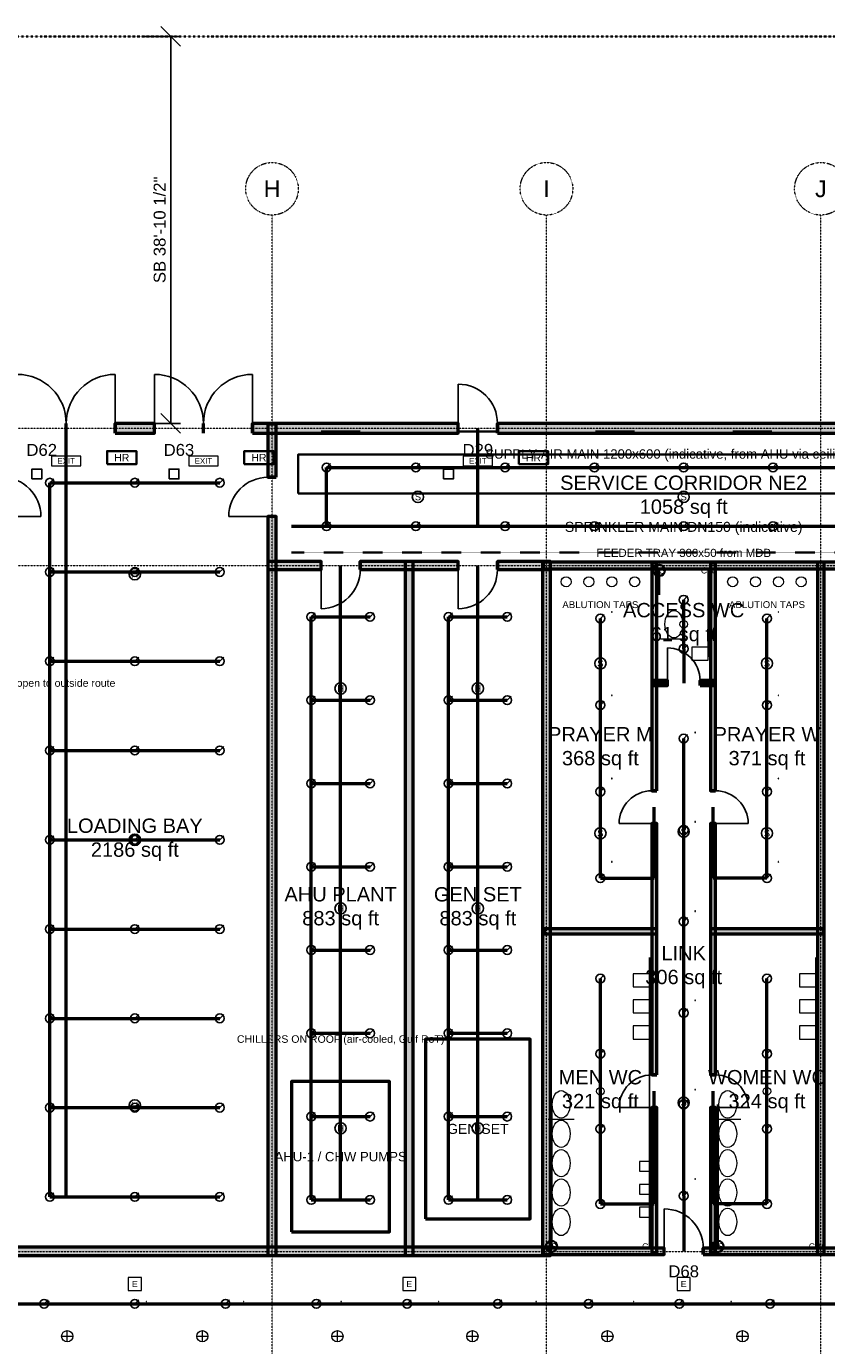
# Model space of a CAD drawing. Header units: inches. Extents: x -108 to 4832, y -12 to 3555.
# Tile 11 of 13: x 2232 to 3196, y 1965 to 3555. Entities that reach past the tile are written whole.
import ezdxf
from ezdxf.enums import TextEntityAlignment as Align

# ---------------------------------------------------------------- set-up
doc = ezdxf.new("R2010")
doc.units = ezdxf.units.IN
doc.header["$LTSCALE"] = 0.03937
doc.header["$MEASUREMENT"] = 0
for name, pattern in [('CENTER', [5.08, 3.175, -0.635, 0.635, -0.635]), ('DASHED', [1.524, 1.27, -0.254]), ('PHANTOM', [6.35, 3.175, -0.635, 0.635, -0.635, 0.635, -0.635])]:
    doc.linetypes.add(name, pattern=pattern)
for name, color, linetype, lineweight in [('A-ANNO-DIMS', 1, 'Continuous', 18), ('A-ANNO-SYMB', 2, 'Continuous', 18), ('A-AREA-IDEN', 2, 'Continuous', 18), ('A-DOOR', 3, 'Continuous', 25), ('A-WALL', 7, 'Continuous', 50), ('A-WALL-PATT', 8, 'Continuous', 9), ('C-PROP-LINE', 1, 'PHANTOM', 35), ('E-ANNO-TEXT', 52, 'Continuous', 18), ('E-DB', 6, 'Continuous', 50), ('E-FALM', 230, 'Continuous', 25), ('E-LITE', 2, 'Continuous', 18), ('E-LITE-EMER', 40, 'Continuous', 18), ('E-TRAY', 210, 'DASHED', 35), ('FP-ANNO-TEXT', 14, 'Continuous', 18), ('FP-HOSE', 20, 'Continuous', 35), ('FP-SPRK-HEAD', 1, 'Continuous', 25), ('FP-SPRK-PIPE', 12, 'Continuous', 50), ('M-ANNO-TEXT', 150, 'Continuous', 18), ('M-HVAC-EQPT', 30, 'Continuous', 50), ('M-HVAC-RCG', 3, 'Continuous', 18), ('M-HVAC-SAD', 5, 'Continuous', 35), ('M-HVAC-SCD', 4, 'Continuous', 18), ('P-ANNO-TEXT', 94, 'Continuous', 18), ('P-DCW', 160, 'Continuous', 25), ('P-FIXT', 90, 'Continuous', 18), ('P-SANR', 34, 'Continuous', 35), ('S-GRID', 1, 'CENTER', 13)]:
    doc.layers.add(name, color=color, linetype=linetype, lineweight=lineweight)
doc.styles.add('PK-ARIAL', font='arial.ttf')
doc.dimstyles.new('PK-96', dxfattribs={"dimscale": 192, "dimtxt": 0.075, "dimasz": 0.0625, "dimexe": 0.0625, "dimexo": 0.0625, "dimgap": 0.03125, "dimtad": 1, "dimdec": 4, "dimzin": 3, "dimdsep": 46, "dimlunit": 4, "dimtxsty": 'PK-ARIAL', "dimtsz": 0.0625, "dimcen": 2.5, "dimclrd": 256, "dimclre": 256, "dimclrt": 256, "dimazin": 3, "dimtfac": 1, "dimtmove": 0, "dimatfit": 3})

msp = doc.modelspace()

# ---------------------------------------------------------------- hatches: boundary and pattern name
at = {"layer": 'A-WALL-PATT'}
for points in [[(2338.58268, 3064.96063), (2385.82677, 3064.96063), (2385.82677, 3076.77165), (2338.58268, 3076.77165)], [(2503.93701, 3064.96063), (2751.9685, 3064.96063), (2751.9685, 3076.77165), (2503.93701, 3076.77165)], [(2532.48031, 3011.81102), (2532.48031, 3075.7874), (2522.6378, 3075.7874), (2522.6378, 3011.81102)], [(2799.2126, 3064.96063), (3248.0315, 3064.96063), (3248.0315, 3076.77165), (2799.2126, 3076.77165)], [(2532.48031, 2073.8189), (2532.48031, 2964.56693), (2522.6378, 2964.56693), (2522.6378, 2073.8189)], [(2522.6378, 2900.59055), (2586.61417, 2900.59055), (2586.61417, 2910.43307), (2522.6378, 2910.43307)], [(2633.85827, 2900.59055), (2751.9685, 2900.59055), (2751.9685, 2910.43307), (2633.85827, 2910.43307)], [(2697.83465, 2073.8189), (2697.83465, 2910.43307), (2687.99213, 2910.43307), (2687.99213, 2073.8189)], [(2799.2126, 2900.59055), (2863.18898, 2900.59055), (2863.18898, 2910.43307), (2799.2126, 2910.43307)], [(2863.18898, 2073.8189), (2863.18898, 2910.43307), (2853.34646, 2910.43307), (2853.34646, 2073.8189)], [(2854.33071, 2901.5748), (3334.64567, 2901.5748), (3334.64567, 2909.44882), (2854.33071, 2909.44882)], [(2991.14173, 2633.85827), (2991.14173, 2908.46457), (2985.23622, 2908.46457), (2985.23622, 2633.85827)], [(3062.00787, 2633.85827), (3062.00787, 2908.46457), (3056.10236, 2908.46457), (3056.10236, 2633.85827)], [(3192.91339, 2074.80315), (3192.91339, 2909.44882), (3185.03937, 2909.44882), (3185.03937, 2074.80315)], [(2985.23622, 2760.82677), (3003.93701, 2760.82677), (3003.93701, 2766.73228), (2985.23622, 2766.73228)], [(3043.30709, 2760.82677), (3062.00787, 2760.82677), (3062.00787, 2766.73228), (3043.30709, 2766.73228)], [(2991.14173, 2291.33858), (2991.14173, 2594.48819), (2985.23622, 2594.48819), (2985.23622, 2291.33858)], [(3062.00787, 2291.33858), (3062.00787, 2594.48819), (3056.10236, 2594.48819), (3056.10236, 2291.33858)], [(2855.31496, 2461.61417), (2991.14173, 2461.61417), (2991.14173, 2467.51969), (2855.31496, 2467.51969)], [(3056.10236, 2461.61417), (3191.92913, 2461.61417), (3191.92913, 2467.51969), (3056.10236, 2467.51969)], [(2991.14173, 2075.7874), (2991.14173, 2251.9685), (2985.23622, 2251.9685), (2985.23622, 2075.7874)], [(3062.00787, 2075.7874), (3062.00787, 2251.9685), (3056.10236, 2251.9685), (3056.10236, 2075.7874)], [(1861.22047, 2073.8189), (2863.18898, 2073.8189), (2863.18898, 2083.66142), (1861.22047, 2083.66142)], [(2854.33071, 2074.80315), (3000, 2074.80315), (3000, 2082.67717), (2854.33071, 2082.67717)], [(3047.24409, 2074.80315), (3212.59843, 2074.80315), (3212.59843, 2082.67717), (3047.24409, 2082.67717)]]:
    msp.add_hatch(color=256, dxfattribs=at).paths.add_polyline_path(points)

# ---------------------------------------------------------------- linework, layer by layer
at = {"layer": 'A-DOOR'}
for p, q in [((2338.58268, 3076.77165), (2338.58268, 3135.82677)), ((2385.82677, 3076.77165), (2385.82677, 3135.82677)), ((2503.93701, 3076.77165), (2503.93701, 3135.82677)), ((2751.9685, 3076.77165), (2751.9685, 3124.01575)), ((2201.77165, 2964.56693), (2249.01575, 2964.56693)), ((2522.6378, 2964.56693), (2475.3937, 2964.56693)), ((2586.61417, 2900.59055), (2586.61417, 2853.34646)), ((2751.9685, 2900.59055), (2751.9685, 2853.34646)), ((3003.93701, 2766.73228), (3003.93701, 2806.10236)), ((2985.23622, 2594.48819), (2945.86614, 2594.48819)), ((3062.00787, 2594.48819), (3101.37795, 2594.48819)), ((2985.23622, 2251.9685), (2945.86614, 2251.9685)), ((3062.00787, 2251.9685), (3101.37795, 2251.9685)), ((3000, 2082.67717), (3000, 2129.92126))]:
    msp.add_line(p, q, dxfattribs=at)
for centre, radius, start, end in [((2220.47244, 3076.77165), 59.05512, 0, 90), ((2338.58268, 3076.77165), 59.05512, 90, 180), ((2385.82677, 3076.77165), 59.05512, 0, 90), ((2503.93701, 3076.77165), 59.05512, 90, 180), ((2751.9685, 3076.77165), 47.24409, 0, 90), ((2201.77165, 2964.56693), 47.24409, 0, 90), ((2522.6378, 2964.56693), 47.24409, 90, 180), ((2586.61417, 2900.59055), 47.24409, -90, 0), ((2751.9685, 2900.59055), 47.24409, -90, 0), ((3003.93701, 2766.73228), 39.37008, 0, 90), ((2985.23622, 2594.48819), 39.37008, 90, 180), ((3062.00787, 2594.48819), 39.37008, 0, 90), ((2985.23622, 2251.9685), 39.37008, 90, 180), ((3062.00787, 2251.9685), 39.37008, 0, 90), ((3000, 2082.67717), 47.24409, 0, 90)]:
    msp.add_arc(centre, radius, start, end, dxfattribs=at)
at = {"layer": 'A-WALL'}
for p, q in [((2279.52756, 3064.96063), (2279.52756, 3076.77165)), ((2279.52756, 3064.96063), (2279.52756, 3076.77165)), ((2338.58268, 3064.96063), (2338.58268, 3076.77165)), ((2385.82677, 3064.96063), (2385.82677, 3076.77165)), ((2444.88189, 3064.96063), (2444.88189, 3076.77165)), ((2444.88189, 3064.96063), (2444.88189, 3076.77165)), ((2503.93701, 3064.96063), (2503.93701, 3076.77165)), ((2751.9685, 3064.96063), (2751.9685, 3076.77165)), ((2799.2126, 3064.96063), (2799.2126, 3076.77165)), ((2532.48031, 3011.81102), (2522.6378, 3011.81102)), ((2532.48031, 2964.56693), (2522.6378, 2964.56693)), ((2586.61417, 2900.59055), (2586.61417, 2910.43307)), ((2633.85827, 2900.59055), (2633.85827, 2910.43307)), ((2751.9685, 2900.59055), (2751.9685, 2910.43307)), ((2799.2126, 2900.59055), (2799.2126, 2910.43307)), ((3003.93701, 2760.82677), (3003.93701, 2766.73228)), ((3043.30709, 2760.82677), (3043.30709, 2766.73228)), ((2991.14173, 2633.85827), (2985.23622, 2633.85827)), ((3062.00787, 2633.85827), (3056.10236, 2633.85827)), ((2991.14173, 2594.48819), (2985.23622, 2594.48819)), ((3062.00787, 2594.48819), (3056.10236, 2594.48819)), ((2991.14173, 2291.33858), (2985.23622, 2291.33858)), ((3062.00787, 2291.33858), (3056.10236, 2291.33858)), ((2991.14173, 2251.9685), (2985.23622, 2251.9685)), ((3062.00787, 2251.9685), (3056.10236, 2251.9685)), ((3000, 2074.80315), (3000, 2082.67717)), ((3047.24409, 2074.80315), (3047.24409, 2082.67717))]:
    msp.add_line(p, q, dxfattribs=at)
for points in [[(2338.58268, 3064.96063), (2385.82677, 3064.96063), (2385.82677, 3076.77165), (2338.58268, 3076.77165)], [(2503.93701, 3064.96063), (2751.9685, 3064.96063), (2751.9685, 3076.77165), (2503.93701, 3076.77165)], [(2532.48031, 3011.81102), (2532.48031, 3075.7874), (2522.6378, 3075.7874), (2522.6378, 3011.81102)], [(2799.2126, 3064.96063), (3248.0315, 3064.96063), (3248.0315, 3076.77165), (2799.2126, 3076.77165)], [(2532.48031, 2073.8189), (2532.48031, 2964.56693), (2522.6378, 2964.56693), (2522.6378, 2073.8189)], [(2522.6378, 2900.59055), (2586.61417, 2900.59055), (2586.61417, 2910.43307), (2522.6378, 2910.43307)], [(2633.85827, 2900.59055), (2751.9685, 2900.59055), (2751.9685, 2910.43307), (2633.85827, 2910.43307)], [(2697.83465, 2073.8189), (2697.83465, 2910.43307), (2687.99213, 2910.43307), (2687.99213, 2073.8189)], [(2799.2126, 2900.59055), (2863.18898, 2900.59055), (2863.18898, 2910.43307), (2799.2126, 2910.43307)], [(2863.18898, 2073.8189), (2863.18898, 2910.43307), (2853.34646, 2910.43307), (2853.34646, 2073.8189)], [(2854.33071, 2901.5748), (3334.64567, 2901.5748), (3334.64567, 2909.44882), (2854.33071, 2909.44882)], [(2991.14173, 2633.85827), (2991.14173, 2908.46457), (2985.23622, 2908.46457), (2985.23622, 2633.85827)], [(3062.00787, 2633.85827), (3062.00787, 2908.46457), (3056.10236, 2908.46457), (3056.10236, 2633.85827)], [(3192.91339, 2074.80315), (3192.91339, 2909.44882), (3185.03937, 2909.44882), (3185.03937, 2074.80315)], [(2985.23622, 2760.82677), (3003.93701, 2760.82677), (3003.93701, 2766.73228), (2985.23622, 2766.73228)], [(3043.30709, 2760.82677), (3062.00787, 2760.82677), (3062.00787, 2766.73228), (3043.30709, 2766.73228)], [(2991.14173, 2291.33858), (2991.14173, 2594.48819), (2985.23622, 2594.48819), (2985.23622, 2291.33858)], [(3062.00787, 2291.33858), (3062.00787, 2594.48819), (3056.10236, 2594.48819), (3056.10236, 2291.33858)], [(2855.31496, 2461.61417), (2991.14173, 2461.61417), (2991.14173, 2467.51969), (2855.31496, 2467.51969)], [(3056.10236, 2461.61417), (3191.92913, 2461.61417), (3191.92913, 2467.51969), (3056.10236, 2467.51969)], [(2991.14173, 2075.7874), (2991.14173, 2251.9685), (2985.23622, 2251.9685), (2985.23622, 2075.7874)], [(3062.00787, 2075.7874), (3062.00787, 2251.9685), (3056.10236, 2251.9685), (3056.10236, 2075.7874)], [(1861.22047, 2073.8189), (2863.18898, 2073.8189), (2863.18898, 2083.66142), (1861.22047, 2083.66142)], [(2854.33071, 2074.80315), (3000, 2074.80315), (3000, 2082.67717), (2854.33071, 2082.67717)], [(3047.24409, 2074.80315), (3212.59843, 2074.80315), (3212.59843, 2082.67717), (3047.24409, 2082.67717)]]:
    msp.add_lwpolyline(points, close=True, dxfattribs=at)
at = {"layer": 'C-PROP-LINE'}
msp.add_lwpolyline([(0, 0), (4724.40945, 0), (4724.40945, 3543.30709), (0, 3543.30709)], close=True, dxfattribs=at)
at = {"layer": 'E-DB'}
msp.add_lwpolyline([(2712.59843, 2118.11024), (2838.58268, 2118.11024), (2838.58268, 2334.64567), (2712.59843, 2334.64567)], close=True, dxfattribs=at)
at = {"layer": 'E-FALM'}
for points in [[(2238.18898, 3009.84252), (2250, 3009.84252), (2250, 3021.65354), (2238.18898, 3021.65354)], [(2403.54331, 3009.84252), (2415.35433, 3009.84252), (2415.35433, 3021.65354), (2403.54331, 3021.65354)], [(2734.25197, 3009.84252), (2746.06299, 3009.84252), (2746.06299, 3021.65354), (2734.25197, 3021.65354)]]:
    msp.add_lwpolyline(points, close=True, dxfattribs=at)
for centre in [(2703.41207, 2988.18898), (3023.62205, 2988.18898), (2362.20472, 2895.01312), (2923.22835, 2787.40157), (3124.01575, 2787.40157), (2610.23622, 2757.21785), (2775.59055, 2757.21785), (2362.20472, 2574.80315), (2923.22835, 2582.67717), (3023.62205, 2584.64567), (3124.01575, 2582.67717), (2610.23622, 2492.12598), (2775.59055, 2492.12598), (2362.20472, 2254.59318), (3023.62205, 2257.87402), (2610.23622, 2227.03412), (2775.59055, 2227.03412)]:
    msp.add_circle(centre, 6.80315, dxfattribs=at)
at = {"layer": 'E-LITE'}
for p, q in [((2274.03675, 1976.37795), (2287.64304, 1976.37795)), ((2280.8399, 1969.5748), (2280.8399, 1983.1811)), ((2436.7664, 1976.37795), (2450.3727, 1976.37795)), ((2443.56955, 1969.5748), (2443.56955, 1983.1811)), ((2599.49606, 1976.37795), (2613.10236, 1976.37795)), ((2606.29921, 1969.5748), (2606.29921, 1983.1811)), ((2762.22572, 1976.37795), (2775.83202, 1976.37795)), ((2769.02887, 1969.5748), (2769.02887, 1983.1811)), ((2924.95538, 1976.37795), (2938.56168, 1976.37795)), ((2931.75853, 1969.5748), (2931.75853, 1983.1811)), ((3087.68504, 1976.37795), (3101.29134, 1976.37795)), ((3094.48819, 1969.5748), (3094.48819, 1983.1811))]:
    msp.add_line(p, q, dxfattribs=at)
at = {"layer": 'E-LITE', "const_width": 3.02362}
for points in [[(2586.61417, 3066.92913), (2633.85827, 3066.92913)], [(2751.9685, 3066.92913), (2799.2126, 3066.92913)], [(2917.32283, 3066.92913), (2964.56693, 3066.92913)], [(3082.67717, 3066.92913), (3129.92126, 3066.92913)]]:
    msp.add_lwpolyline(points, dxfattribs=at)
at = {"layer": 'E-LITE'}
for centre in [(2280.8399, 1976.37795), (2443.56955, 1976.37795), (2606.29921, 1976.37795), (2769.02887, 1976.37795), (2931.75853, 1976.37795), (3094.48819, 1976.37795)]:
    msp.add_circle(centre, 6.80315, dxfattribs=at)
at = {"layer": 'E-LITE-EMER'}
for points in [[(2261.81102, 3025.59055), (2297.24409, 3025.59055), (2297.24409, 3037.40157), (2261.81102, 3037.40157)], [(2427.16535, 3025.59055), (2462.59843, 3025.59055), (2462.59843, 3037.40157), (2427.16535, 3037.40157)], [(2757.87402, 3025.59055), (2793.30709, 3025.59055), (2793.30709, 3037.40157), (2757.87402, 3037.40157)], [(2354.33071, 2031.49606), (2370.07874, 2031.49606), (2370.07874, 2047.24409), (2354.33071, 2047.24409)], [(2685.03937, 2031.49606), (2700.7874, 2031.49606), (2700.7874, 2047.24409), (2685.03937, 2047.24409)], [(3015.74803, 2031.49606), (3031.49606, 2031.49606), (3031.49606, 2047.24409), (3015.74803, 2047.24409)]]:
    msp.add_lwpolyline(points, close=True, dxfattribs=at)
at = {"layer": 'E-TRAY'}
msp.add_line((2551.1811, 2921.25984), (3496.06299, 2921.25984), dxfattribs=at)
at = {"layer": 'FP-HOSE'}
for points in [[(2328.74016, 3027.55906), (2364.17323, 3027.55906), (2364.17323, 3043.30709), (2328.74016, 3043.30709)], [(2494.09449, 3027.55906), (2529.52756, 3027.55906), (2529.52756, 3043.30709), (2494.09449, 3043.30709)], [(2824.80315, 3027.55906), (2860.23622, 3027.55906), (2860.23622, 3043.30709), (2824.80315, 3043.30709)]]:
    msp.add_lwpolyline(points, close=True, dxfattribs=at)
at = {"layer": 'FP-SPRK-HEAD'}
for p, q in [((2593.17585, 3023.62205), (2597.93806, 3028.38425)), ((2700.7874, 3023.62205), (2705.54961, 3028.38425)), ((2808.39895, 3023.62205), (2813.16115, 3028.38425)), ((2916.0105, 3023.62205), (2920.7727, 3028.38425)), ((3023.62205, 3023.62205), (3028.38425, 3028.38425)), ((3131.2336, 3023.62205), (3135.9958, 3028.38425)), ((2259.84252, 3005.24934), (2264.60472, 3010.01155)), ((2362.20472, 3005.24934), (2366.96693, 3010.01155)), ((2464.56693, 3005.24934), (2469.32913, 3010.01155)), ((2593.17585, 2952.75591), (2597.93806, 2957.51811)), ((2700.7874, 2952.75591), (2705.54961, 2957.51811)), ((2808.39895, 2952.75591), (2813.16115, 2957.51811)), ((2916.0105, 2952.75591), (2920.7727, 2957.51811)), ((3023.62205, 2952.75591), (3028.38425, 2957.51811)), ((3131.2336, 2952.75591), (3135.9958, 2957.51811)), ((2259.84252, 2897.6378), (2264.60472, 2902.4)), ((2362.20472, 2897.6378), (2366.96693, 2902.4)), ((2464.56693, 2897.6378), (2469.32913, 2902.4)), ((3023.62205, 2864.17323), (3028.38425, 2868.93543)), ((2574.80315, 2843.50394), (2579.56535, 2848.26614)), ((2645.66929, 2843.50394), (2650.4315, 2848.26614)), ((2740.15748, 2843.50394), (2744.91969, 2848.26614)), ((2811.02362, 2843.50394), (2815.78583, 2848.26614)), ((2923.22835, 2841.53543), (2927.99055, 2846.29764)), ((3124.01575, 2841.53543), (3128.77795, 2846.29764)), ((3023.62205, 2805.11811), (3028.38425, 2809.88031)), ((2259.84252, 2790.02625), (2264.60472, 2794.78845)), ((2362.20472, 2790.02625), (2366.96693, 2794.78845)), ((2464.56693, 2790.02625), (2469.32913, 2794.78845)), ((2574.80315, 2743.11024), (2579.56535, 2747.87244)), ((2645.66929, 2743.11024), (2650.4315, 2747.87244)), ((2740.15748, 2743.11024), (2744.91969, 2747.87244)), ((2811.02362, 2743.11024), (2815.78583, 2747.87244)), ((2923.22835, 2737.20472), (2927.99055, 2741.96693)), ((3124.01575, 2737.20472), (3128.77795, 2741.96693)), ((3023.62205, 2696.85039), (3028.38425, 2701.6126)), ((2259.84252, 2682.4147), (2264.60472, 2687.1769)), ((2362.20472, 2682.4147), (2366.96693, 2687.1769)), ((2464.56693, 2682.4147), (2469.32913, 2687.1769)), ((2574.80315, 2642.71654), (2579.56535, 2647.47874)), ((2645.66929, 2642.71654), (2650.4315, 2647.47874)), ((2740.15748, 2642.71654), (2744.91969, 2647.47874)), ((2811.02362, 2642.71654), (2815.78583, 2647.47874)), ((2923.22835, 2632.87402), (2927.99055, 2637.63622)), ((3124.01575, 2632.87402), (3128.77795, 2637.63622)), ((2259.84252, 2574.80315), (2264.60472, 2579.56535)), ((2362.20472, 2574.80315), (2366.96693, 2579.56535)), ((2464.56693, 2574.80315), (2469.32913, 2579.56535)), ((3023.62205, 2586.61417), (3028.38425, 2591.37638)), ((2574.80315, 2542.32283), (2579.56535, 2547.08504)), ((2645.66929, 2542.32283), (2650.4315, 2547.08504)), ((2740.15748, 2542.32283), (2744.91969, 2547.08504)), ((2811.02362, 2542.32283), (2815.78583, 2547.08504)), ((2923.22835, 2528.54331), (2927.99055, 2533.30551)), ((3124.01575, 2528.54331), (3128.77795, 2533.30551)), ((3023.62205, 2476.37795), (3028.38425, 2481.14016)), ((2259.84252, 2467.1916), (2264.60472, 2471.95381)), ((2362.20472, 2467.1916), (2366.96693, 2471.95381)), ((2464.56693, 2467.1916), (2469.32913, 2471.95381)), ((2574.80315, 2441.92913), (2579.56535, 2446.69134)), ((2645.66929, 2441.92913), (2650.4315, 2446.69134)), ((2740.15748, 2441.92913), (2744.91969, 2446.69134)), ((2811.02362, 2441.92913), (2815.78583, 2446.69134)), ((2923.22835, 2407.48031), (2927.99055, 2412.24252)), ((3124.01575, 2407.48031), (3128.77795, 2412.24252)), ((3023.62205, 2366.14173), (3028.38425, 2370.90394)), ((2259.84252, 2359.58005), (2264.60472, 2364.34226)), ((2362.20472, 2359.58005), (2366.96693, 2364.34226)), ((2464.56693, 2359.58005), (2469.32913, 2364.34226)), ((2574.80315, 2341.53543), (2579.56535, 2346.29764)), ((2645.66929, 2341.53543), (2650.4315, 2346.29764)), ((2740.15748, 2341.53543), (2744.91969, 2346.29764)), ((2811.02362, 2341.53543), (2815.78583, 2346.29764)), ((2923.22835, 2316.92913), (2927.99055, 2321.69134)), ((3124.01575, 2316.92913), (3128.77795, 2321.69134)), ((3023.62205, 2255.90551), (3028.38425, 2260.66772)), ((2259.84252, 2251.9685), (2264.60472, 2256.73071)), ((2362.20472, 2251.9685), (2366.96693, 2256.73071)), ((2464.56693, 2251.9685), (2469.32913, 2256.73071)), ((2574.80315, 2241.14173), (2579.56535, 2245.90394)), ((2645.66929, 2241.14173), (2650.4315, 2245.90394)), ((2740.15748, 2241.14173), (2744.91969, 2245.90394)), ((2811.02362, 2241.14173), (2815.78583, 2245.90394)), ((2923.22835, 2226.37795), (2927.99055, 2231.14016)), ((3124.01575, 2226.37795), (3128.77795, 2231.14016)), ((2259.84252, 2144.35696), (2264.60472, 2149.11916)), ((2362.20472, 2144.35696), (2366.96693, 2149.11916)), ((2464.56693, 2144.35696), (2469.32913, 2149.11916)), ((3023.62205, 2145.66929), (3028.38425, 2150.4315)), ((2574.80315, 2140.74803), (2579.56535, 2145.51024)), ((2645.66929, 2140.74803), (2650.4315, 2145.51024)), ((2740.15748, 2140.74803), (2744.91969, 2145.51024)), ((2811.02362, 2140.74803), (2815.78583, 2145.51024)), ((2923.22835, 2135.82677), (2927.99055, 2140.58898)), ((3124.01575, 2135.82677), (3128.77795, 2140.58898)), ((2252.84339, 2015.46682), (2257.6056, 2020.22902)), ((2362.20472, 2015.46682), (2366.96693, 2020.22902)), ((2471.56605, 2015.46682), (2476.32826, 2020.22902)), ((2580.92738, 2015.46682), (2585.68959, 2020.22902)), ((2690.28871, 2015.46682), (2695.05092, 2020.22902)), ((2799.65004, 2015.46682), (2804.41225, 2020.22902)), ((2909.01137, 2015.46682), (2913.77358, 2020.22902)), ((3018.3727, 2015.46682), (3023.13491, 2020.22902)), ((3127.73403, 2015.46682), (3132.49624, 2020.22902))]:
    msp.add_line(p, q, dxfattribs=at)
for centre in [(2593.17585, 3023.62205), (2700.7874, 3023.62205), (2808.39895, 3023.62205), (2916.0105, 3023.62205), (3023.62205, 3023.62205), (3131.2336, 3023.62205), (2259.84252, 3005.24934), (2362.20472, 3005.24934), (2464.56693, 3005.24934), (2593.17585, 2952.75591), (2700.7874, 2952.75591), (2808.39895, 2952.75591), (2916.0105, 2952.75591), (3023.62205, 2952.75591), (3131.2336, 2952.75591), (2259.84252, 2897.6378), (2362.20472, 2897.6378), (2464.56693, 2897.6378), (3023.62205, 2864.17323), (2574.80315, 2843.50394), (2645.66929, 2843.50394), (2740.15748, 2843.50394), (2811.02362, 2843.50394), (2923.22835, 2841.53543), (3124.01575, 2841.53543), (3023.62205, 2805.11811), (2259.84252, 2790.02625), (2362.20472, 2790.02625), (2464.56693, 2790.02625), (2574.80315, 2743.11024), (2645.66929, 2743.11024), (2740.15748, 2743.11024), (2811.02362, 2743.11024), (2923.22835, 2737.20472), (3124.01575, 2737.20472), (2259.84252, 2682.4147), (2362.20472, 2682.4147), (2464.56693, 2682.4147), (3023.62205, 2696.85039), (2574.80315, 2642.71654), (2645.66929, 2642.71654), (2740.15748, 2642.71654), (2811.02362, 2642.71654), (2923.22835, 2632.87402), (3124.01575, 2632.87402), (2259.84252, 2574.80315), (2362.20472, 2574.80315), (2464.56693, 2574.80315), (3023.62205, 2586.61417), (2574.80315, 2542.32283), (2645.66929, 2542.32283), (2740.15748, 2542.32283), (2811.02362, 2542.32283), (2923.22835, 2528.54331), (3124.01575, 2528.54331), (3023.62205, 2476.37795), (2259.84252, 2467.1916), (2362.20472, 2467.1916), (2464.56693, 2467.1916), (2574.80315, 2441.92913), (2645.66929, 2441.92913), (2740.15748, 2441.92913), (2811.02362, 2441.92913), (2923.22835, 2407.48031), (3124.01575, 2407.48031), (3023.62205, 2366.14173), (2259.84252, 2359.58005), (2362.20472, 2359.58005), (2464.56693, 2359.58005), (2574.80315, 2341.53543), (2645.66929, 2341.53543), (2740.15748, 2341.53543), (2811.02362, 2341.53543), (2923.22835, 2316.92913), (3124.01575, 2316.92913), (3023.62205, 2255.90551), (2259.84252, 2251.9685), (2362.20472, 2251.9685), (2464.56693, 2251.9685), (2574.80315, 2241.14173), (2645.66929, 2241.14173), (2740.15748, 2241.14173), (2811.02362, 2241.14173), (2923.22835, 2226.37795), (3124.01575, 2226.37795), (2259.84252, 2144.35696), (2362.20472, 2144.35696), (2464.56693, 2144.35696), (3023.62205, 2145.66929), (2574.80315, 2140.74803), (2645.66929, 2140.74803), (2740.15748, 2140.74803), (2811.02362, 2140.74803), (2923.22835, 2135.82677), (3124.01575, 2135.82677), (2252.84339, 2015.46682), (2362.20472, 2015.46682), (2471.56605, 2015.46682), (2580.92738, 2015.46682), (2690.28871, 2015.46682), (2799.65004, 2015.46682), (2909.01137, 2015.46682), (3018.3727, 2015.46682), (3127.73403, 2015.46682)]:
    msp.add_circle(centre, 5.29134, dxfattribs=at)
at = {"layer": 'FP-SPRK-PIPE'}
for p, q in [((2279.52756, 2144.35696), (2279.52756, 3070.86614)), ((2775.59055, 2952.75591), (2775.59055, 3070.86614)), ((2593.17585, 3023.62205), (2700.7874, 3023.62205)), ((2593.17585, 2952.75591), (2593.17585, 3023.62205)), ((2700.7874, 3023.62205), (2808.39895, 3023.62205)), ((2808.39895, 3023.62205), (2916.0105, 3023.62205)), ((2916.0105, 3023.62205), (3023.62205, 3023.62205)), ((3023.62205, 3023.62205), (3131.2336, 3023.62205)), ((3131.2336, 3023.62205), (3238.84514, 3023.62205)), ((2259.84252, 3005.24934), (2362.20472, 3005.24934)), ((2259.84252, 2897.6378), (2259.84252, 3005.24934)), ((2362.20472, 3005.24934), (2464.56693, 3005.24934)), ((2551.1811, 2952.75591), (3496.06299, 2952.75591)), ((2593.17585, 2952.75591), (2700.7874, 2952.75591)), ((2593.17585, 2952.75591), (2775.59055, 2952.75591)), ((2700.7874, 2952.75591), (2808.39895, 2952.75591)), ((2808.39895, 2952.75591), (2916.0105, 2952.75591)), ((2916.0105, 2952.75591), (3023.62205, 2952.75591)), ((3023.62205, 2952.75591), (3131.2336, 2952.75591)), ((3131.2336, 2952.75591), (3238.84514, 2952.75591)), ((2259.84252, 2897.6378), (2362.20472, 2897.6378)), ((2259.84252, 2790.02625), (2259.84252, 2897.6378)), ((2362.20472, 2897.6378), (2464.56693, 2897.6378)), ((2610.23622, 2140.74803), (2610.23622, 2905.51181)), ((2775.59055, 2140.74803), (2775.59055, 2905.51181)), ((3023.62205, 2805.11811), (3023.62205, 2864.17323)), ((2574.80315, 2843.50394), (2645.66929, 2843.50394)), ((2574.80315, 2743.11024), (2574.80315, 2843.50394)), ((2740.15748, 2843.50394), (2811.02362, 2843.50394)), ((2740.15748, 2743.11024), (2740.15748, 2843.50394)), ((2923.22835, 2737.20472), (2923.22835, 2841.53543)), ((3124.01575, 2737.20472), (3124.01575, 2841.53543)), ((3023.62205, 2805.11811), (3023.62205, 2805.11811)), ((3023.62205, 2805.11811), (3023.62205, 2763.77953)), ((2259.84252, 2790.02625), (2362.20472, 2790.02625)), ((2259.84252, 2682.4147), (2259.84252, 2790.02625)), ((2362.20472, 2790.02625), (2464.56693, 2790.02625)), ((2574.80315, 2743.11024), (2645.66929, 2743.11024)), ((2574.80315, 2642.71654), (2574.80315, 2743.11024)), ((2740.15748, 2743.11024), (2811.02362, 2743.11024)), ((2740.15748, 2642.71654), (2740.15748, 2743.11024)), ((2923.22835, 2632.87402), (2923.22835, 2737.20472)), ((3124.01575, 2632.87402), (3124.01575, 2737.20472)), ((3023.62205, 2586.61417), (3023.62205, 2696.85039)), ((2259.84252, 2682.4147), (2362.20472, 2682.4147)), ((2259.84252, 2574.80315), (2259.84252, 2682.4147)), ((2362.20472, 2682.4147), (2464.56693, 2682.4147)), ((2574.80315, 2642.71654), (2645.66929, 2642.71654)), ((2574.80315, 2542.32283), (2574.80315, 2642.71654)), ((2740.15748, 2642.71654), (2811.02362, 2642.71654)), ((2740.15748, 2542.32283), (2740.15748, 2642.71654)), ((2923.22835, 2528.54331), (2923.22835, 2632.87402)), ((3124.01575, 2528.54331), (3124.01575, 2632.87402)), ((2988.18898, 2528.54331), (2988.18898, 2614.17323)), ((3059.05512, 2528.54331), (3059.05512, 2614.17323)), ((3023.62205, 2476.37795), (3023.62205, 2586.61417)), ((2259.84252, 2574.80315), (2362.20472, 2574.80315)), ((2259.84252, 2467.1916), (2259.84252, 2574.80315)), ((2362.20472, 2574.80315), (2464.56693, 2574.80315)), ((2574.80315, 2542.32283), (2645.66929, 2542.32283)), ((2574.80315, 2441.92913), (2574.80315, 2542.32283)), ((2740.15748, 2542.32283), (2811.02362, 2542.32283)), ((2740.15748, 2441.92913), (2740.15748, 2542.32283)), ((2923.22835, 2528.54331), (2988.18898, 2528.54331)), ((3124.01575, 2528.54331), (3059.05512, 2528.54331)), ((2259.84252, 2467.1916), (2362.20472, 2467.1916)), ((2259.84252, 2359.58005), (2259.84252, 2467.1916)), ((2362.20472, 2467.1916), (2464.56693, 2467.1916)), ((3023.62205, 2366.14173), (3023.62205, 2476.37795)), ((2574.80315, 2441.92913), (2645.66929, 2441.92913)), ((2574.80315, 2341.53543), (2574.80315, 2441.92913)), ((2740.15748, 2441.92913), (2811.02362, 2441.92913)), ((2740.15748, 2341.53543), (2740.15748, 2441.92913)), ((2923.22835, 2316.92913), (2923.22835, 2407.48031)), ((3124.01575, 2316.92913), (3124.01575, 2407.48031)), ((2259.84252, 2359.58005), (2362.20472, 2359.58005)), ((2259.84252, 2251.9685), (2259.84252, 2359.58005)), ((2362.20472, 2359.58005), (2464.56693, 2359.58005)), ((3023.62205, 2255.90551), (3023.62205, 2366.14173)), ((2574.80315, 2341.53543), (2645.66929, 2341.53543)), ((2574.80315, 2241.14173), (2574.80315, 2341.53543)), ((2740.15748, 2341.53543), (2811.02362, 2341.53543)), ((2740.15748, 2241.14173), (2740.15748, 2341.53543)), ((2923.22835, 2226.37795), (2923.22835, 2316.92913)), ((3124.01575, 2226.37795), (3124.01575, 2316.92913)), ((2988.18898, 2135.82677), (2988.18898, 2271.65354)), ((3059.05512, 2135.82677), (3059.05512, 2271.65354)), ((2259.84252, 2251.9685), (2362.20472, 2251.9685)), ((2259.84252, 2144.35696), (2259.84252, 2251.9685)), ((2362.20472, 2251.9685), (2464.56693, 2251.9685)), ((3023.62205, 2145.66929), (3023.62205, 2255.90551)), ((2574.80315, 2241.14173), (2645.66929, 2241.14173)), ((2574.80315, 2140.74803), (2574.80315, 2241.14173)), ((2740.15748, 2241.14173), (2811.02362, 2241.14173)), ((2740.15748, 2140.74803), (2740.15748, 2241.14173)), ((2923.22835, 2135.82677), (2923.22835, 2226.37795)), ((3124.01575, 2135.82677), (3124.01575, 2226.37795)), ((2259.84252, 2144.35696), (2362.20472, 2144.35696)), ((2259.84252, 2144.35696), (2279.52756, 2144.35696)), ((2362.20472, 2144.35696), (2464.56693, 2144.35696)), ((2574.80315, 2140.74803), (2645.66929, 2140.74803)), ((2574.80315, 2140.74803), (2610.23622, 2140.74803)), ((2740.15748, 2140.74803), (2811.02362, 2140.74803)), ((2740.15748, 2140.74803), (2775.59055, 2140.74803)), ((2923.22835, 2135.82677), (2988.18898, 2135.82677)), ((3023.62205, 2145.66929), (3023.62205, 2145.66929)), ((3023.62205, 2145.66929), (3023.62205, 2078.74016)), ((3124.01575, 2135.82677), (3059.05512, 2135.82677)), ((2143.48206, 2015.46682), (2252.84339, 2015.46682)), ((2252.84339, 2015.46682), (2362.20472, 2015.46682)), ((2362.20472, 2015.46682), (2471.56605, 2015.46682)), ((2471.56605, 2015.46682), (2580.92738, 2015.46682)), ((2580.92738, 2015.46682), (2690.28871, 2015.46682)), ((2690.28871, 2015.46682), (2799.65004, 2015.46682)), ((2799.65004, 2015.46682), (2909.01137, 2015.46682)), ((2909.01137, 2015.46682), (3018.3727, 2015.46682)), ((3018.3727, 2015.46682), (3127.73403, 2015.46682)), ((3127.73403, 2015.46682), (3237.09536, 2015.46682))]:
    msp.add_line(p, q, dxfattribs=at)
at = {"layer": 'M-HVAC-EQPT'}
msp.add_lwpolyline([(2551.1811, 2102.3622), (2669.29134, 2102.3622), (2669.29134, 2283.46457), (2551.1811, 2283.46457)], close=True, dxfattribs=at)
at = {"layer": 'M-HVAC-RCG'}
for p, q in [((3023.32445, 2834.34807), (3023.91965, 2834.94327)), ((3023.32445, 2834.94327), (3023.91965, 2834.34807)), ((2922.93075, 2271.35594), (2923.52595, 2271.95114)), ((2922.93075, 2271.95114), (2923.52595, 2271.35594)), ((3123.71815, 2271.35594), (3124.31335, 2271.95114)), ((3123.71815, 2271.95114), (3124.31335, 2271.35594))]:
    msp.add_line(p, q, dxfattribs=at)
for points in [[(3023.32445, 2834.34807), (3023.91965, 2834.34807), (3023.91965, 2834.94327), (3023.32445, 2834.94327)], [(2922.93075, 2271.35594), (2923.52595, 2271.35594), (2923.52595, 2271.95114), (2922.93075, 2271.95114)], [(3123.71815, 2271.35594), (3124.31335, 2271.35594), (3124.31335, 2271.95114), (3123.71815, 2271.95114)]]:
    msp.add_lwpolyline(points, close=True, dxfattribs=at)
at = {"layer": 'M-HVAC-SAD'}
msp.add_lwpolyline([(2559.05512, 2992.12598), (3488.18898, 2992.12598), (3488.18898, 3039.37008), (2559.05512, 3039.37008)], close=True, dxfattribs=at)
at = {"layer": 'M-HVAC-SCD'}
for p, q in [((2936.71027, 2849.11185), (2937.30547, 2849.70705)), ((2936.71027, 2849.70705), (2937.30547, 2849.11185)), ((3137.49767, 2849.11185), (3138.09288, 2849.70705)), ((3137.49767, 2849.70705), (3138.09288, 2849.11185)), ((2936.71027, 2748.71815), (2937.30547, 2749.31335)), ((2936.71027, 2749.31335), (2937.30547, 2748.71815)), ((3137.49767, 2748.71815), (3138.09288, 2749.31335)), ((3137.49767, 2749.31335), (3138.09288, 2748.71815)), ((3037.10397, 2703.77064), (3037.69918, 2704.36584)), ((3037.10397, 2704.36584), (3037.69918, 2703.77064)), ((2936.71027, 2648.32445), (2937.30547, 2648.91965)), ((2936.71027, 2648.91965), (2937.30547, 2648.32445)), ((3137.49767, 2648.32445), (3138.09288, 2648.91965)), ((3137.49767, 2648.91965), (3138.09288, 2648.32445)), ((3037.10397, 2596.15909), (3037.69918, 2596.75429)), ((3037.10397, 2596.75429), (3037.69918, 2596.15909)), ((2936.71027, 2547.93075), (2937.30547, 2548.52595)), ((2936.71027, 2548.52595), (2937.30547, 2547.93075)), ((3137.49767, 2547.93075), (3138.09288, 2548.52595)), ((3137.49767, 2548.52595), (3138.09288, 2547.93075)), ((3037.10397, 2488.54754), (3037.69918, 2489.14274)), ((3037.10397, 2489.14274), (3037.69918, 2488.54754)), ((3037.10397, 2380.936), (3037.69918, 2381.5312)), ((3037.10397, 2381.5312), (3037.69918, 2380.936)), ((3037.10397, 2273.32445), (3037.69918, 2273.91965)), ((3037.10397, 2273.91965), (3037.69918, 2273.32445)), ((3037.10397, 2165.7129), (3037.69918, 2166.3081)), ((3037.10397, 2166.3081), (3037.69918, 2165.7129)), ((2258.20634, 2017.72178), (2258.80154, 2018.31698)), ((2258.20634, 2018.31698), (2258.80154, 2017.72178)), ((2375.68665, 2017.72178), (2376.28185, 2018.31698)), ((2375.68665, 2018.31698), (2376.28185, 2017.72178)), ((2493.16697, 2017.72178), (2493.76217, 2018.31698)), ((2493.16697, 2018.31698), (2493.76217, 2017.72178)), ((2610.64728, 2017.72178), (2611.24248, 2018.31698)), ((2610.64728, 2018.31698), (2611.24248, 2017.72178)), ((2728.1276, 2017.72178), (2728.7228, 2018.31698)), ((2728.1276, 2018.31698), (2728.7228, 2017.72178)), ((2845.60791, 2017.72178), (2846.20311, 2018.31698)), ((2845.60791, 2018.31698), (2846.20311, 2017.72178)), ((2963.08823, 2017.72178), (2963.68343, 2018.31698)), ((2963.08823, 2018.31698), (2963.68343, 2017.72178)), ((3080.56854, 2017.72178), (3081.16374, 2018.31698)), ((3080.56854, 2018.31698), (3081.16374, 2017.72178))]:
    msp.add_line(p, q, dxfattribs=at)
for points in [[(2936.71027, 2849.11185), (2937.30547, 2849.11185), (2937.30547, 2849.70705), (2936.71027, 2849.70705)], [(3137.49767, 2849.11185), (3138.09288, 2849.11185), (3138.09288, 2849.70705), (3137.49767, 2849.70705)], [(2936.71027, 2748.71815), (2937.30547, 2748.71815), (2937.30547, 2749.31335), (2936.71027, 2749.31335)], [(3137.49767, 2748.71815), (3138.09288, 2748.71815), (3138.09288, 2749.31335), (3137.49767, 2749.31335)], [(3037.10397, 2703.77064), (3037.69918, 2703.77064), (3037.69918, 2704.36584), (3037.10397, 2704.36584)], [(2936.71027, 2648.32445), (2937.30547, 2648.32445), (2937.30547, 2648.91965), (2936.71027, 2648.91965)], [(3137.49767, 2648.32445), (3138.09288, 2648.32445), (3138.09288, 2648.91965), (3137.49767, 2648.91965)], [(3037.10397, 2596.15909), (3037.69918, 2596.15909), (3037.69918, 2596.75429), (3037.10397, 2596.75429)], [(2936.71027, 2547.93075), (2937.30547, 2547.93075), (2937.30547, 2548.52595), (2936.71027, 2548.52595)], [(3137.49767, 2547.93075), (3138.09288, 2547.93075), (3138.09288, 2548.52595), (3137.49767, 2548.52595)], [(3037.10397, 2488.54754), (3037.69918, 2488.54754), (3037.69918, 2489.14274), (3037.10397, 2489.14274)], [(3037.10397, 2380.936), (3037.69918, 2380.936), (3037.69918, 2381.5312), (3037.10397, 2381.5312)], [(3037.10397, 2273.32445), (3037.69918, 2273.32445), (3037.69918, 2273.91965), (3037.10397, 2273.91965)], [(3037.10397, 2165.7129), (3037.69918, 2165.7129), (3037.69918, 2166.3081), (3037.10397, 2166.3081)], [(2258.20634, 2017.72178), (2258.80154, 2017.72178), (2258.80154, 2018.31698), (2258.20634, 2018.31698)], [(2375.68665, 2017.72178), (2376.28185, 2017.72178), (2376.28185, 2018.31698), (2375.68665, 2018.31698)], [(2493.16697, 2017.72178), (2493.76217, 2017.72178), (2493.76217, 2018.31698), (2493.16697, 2018.31698)], [(2610.64728, 2017.72178), (2611.24248, 2017.72178), (2611.24248, 2018.31698), (2610.64728, 2018.31698)], [(2728.1276, 2017.72178), (2728.7228, 2017.72178), (2728.7228, 2018.31698), (2728.1276, 2018.31698)], [(2845.60791, 2017.72178), (2846.20311, 2017.72178), (2846.20311, 2018.31698), (2845.60791, 2018.31698)], [(2963.08823, 2017.72178), (2963.68343, 2017.72178), (2963.68343, 2018.31698), (2963.08823, 2018.31698)], [(3080.56854, 2017.72178), (3081.16374, 2017.72178), (3081.16374, 2018.31698), (3080.56854, 2018.31698)]]:
    msp.add_lwpolyline(points, close=True, dxfattribs=at)
at = {"layer": 'P-DCW'}
for p, q in [((3053.14961, 2899.6063), (3053.14961, 2795.27559)), ((2982.28346, 2084.64567), (2982.28346, 2433.07087)), ((3183.07087, 2084.64567), (3183.07087, 2433.07087))]:
    msp.add_line(p, q, dxfattribs=at)
at = {"layer": 'P-FIXT'}
for p, q in [((2996.06299, 2816.92913), (3027.55906, 2816.92913)), ((2860.23622, 2238.18898), (2891.73228, 2238.18898)), ((3061.02362, 2238.18898), (3092.51969, 2238.18898))]:
    msp.add_line(p, q, dxfattribs=at)
for points in [[(3033.46457, 2791.33858), (3053.14961, 2791.33858), (3053.14961, 2807.08661), (3033.46457, 2807.08661)], [(2962.59843, 2397.6378), (2982.28346, 2397.6378), (2982.28346, 2413.38583), (2962.59843, 2413.38583)], [(3163.38583, 2397.6378), (3183.07087, 2397.6378), (3183.07087, 2413.38583), (3163.38583, 2413.38583)], [(2962.59843, 2366.14173), (2982.28346, 2366.14173), (2982.28346, 2381.88976), (2962.59843, 2381.88976)], [(3163.38583, 2366.14173), (3183.07087, 2366.14173), (3183.07087, 2381.88976), (3163.38583, 2381.88976)], [(2962.59843, 2334.64567), (2982.28346, 2334.64567), (2982.28346, 2350.3937), (2962.59843, 2350.3937)], [(3163.38583, 2334.64567), (3183.07087, 2334.64567), (3183.07087, 2350.3937), (3163.38583, 2350.3937)], [(2970.47244, 2175.19685), (2984.25197, 2175.19685), (2984.25197, 2187.00787), (2970.47244, 2187.00787)], [(2970.47244, 2147.6378), (2984.25197, 2147.6378), (2984.25197, 2159.44882), (2970.47244, 2159.44882)], [(2970.47244, 2120.07874), (2984.25197, 2120.07874), (2984.25197, 2131.88976), (2970.47244, 2131.88976)]]:
    msp.add_lwpolyline(points, close=True, dxfattribs=at)
for centre, radius in [((2881.88976, 2885.82677), 6.04724), ((2909.44882, 2885.82677), 6.04724), ((2937.00787, 2885.82677), 6.04724), ((2964.56693, 2885.82677), 6.04724), ((3082.67717, 2885.82677), 6.04724), ((3110.23622, 2885.82677), 6.04724), ((3137.79528, 2885.82677), 6.04724), ((3165.35433, 2885.82677), 6.04724), ((3023.62205, 2834.64567), 4.53543), ((2923.22835, 2271.65354), 4.53543), ((3124.01575, 2271.65354), 4.53543)]:
    msp.add_circle(centre, radius, dxfattribs=at)
for centre in [(3011.81102, 2834.64567), (2875.98425, 2255.90551), (3076.77165, 2255.90551), (2875.98425, 2220.47244), (3076.77165, 2220.47244), (2875.98425, 2185.03937), (3076.77165, 2185.03937), (2875.98425, 2149.6063), (3076.77165, 2149.6063), (2875.98425, 2114.17323), (3076.77165, 2114.17323)]:
    msp.add_ellipse(centre, major_axis=(0, 16.53543), ratio=0.65, dxfattribs=at)
at = {"layer": 'P-SANR'}
for p, q in [((2994.09449, 2899.6063), (2994.09449, 2870.07874)), ((2864.17323, 2084.64567), (2864.17323, 2255.90551)), ((3064.96063, 2084.64567), (3064.96063, 2255.90551))]:
    msp.add_line(p, q, dxfattribs=at)
for centre in [(2994.09449, 2899.6063), (2864.17323, 2084.64567), (3064.96063, 2084.64567)]:
    msp.add_circle(centre, 6.80315, dxfattribs=at)
at = {"layer": 'S-GRID'}
for p, q in [((2527.55906, 357.16535), (2527.55906, 3327.87402)), ((2858.26772, 357.16535), (2858.26772, 3327.87402)), ((3188.97638, 357.16535), (3188.97638, 3327.87402)), ((-44.40945, 3070.86614), (4768.8189, 3070.86614)), ((-44.40945, 2905.51181), (4768.8189, 2905.51181)), ((-44.40945, 2078.74016), (4768.8189, 2078.74016))]:
    msp.add_line(p, q, dxfattribs=at)
for centre in [(2527.55906, 3359.55402), (2858.26772, 3359.55402), (3188.97638, 3359.55402)]:
    msp.add_circle(centre, 31.68, dxfattribs=at)

# ---------------------------------------------------------------- texts
at = {"layer": 'A-ANNO-SYMB', "style": 'PK-ARIAL'}
for s, p in [('D62', (2250, 3044.80063)), ('D63', (2415.35433, 3044.80063)), ('D29', (2775.59055, 3044.80063)), ('D68', (3023.62205, 2054.64315))]:
    msp.add_text(s, height=14.4, dxfattribs=at).set_placement(p, align=Align.MIDDLE_CENTER)
at = {"layer": 'A-AREA-IDEN', "char_height": 17.28, "attachment_point": 5, "style": 'PK-ARIAL'}
for s, insert in [('SERVICE CORRIDOR NE2\\P1058 sq ft', (3023.62205, 2988.18898)), ('ACCESS WC\\P61 sq ft', (3023.62205, 2834.64567)), ('PRAYER M\\P368 sq ft', (2923.22835, 2685.03937)), ('PRAYER W\\P371 sq ft', (3124.01575, 2685.03937)), ('LOADING BAY\\P2186 sq ft', (2362.20472, 2574.80315)), ('AHU PLANT\\P883 sq ft', (2610.23622, 2492.12598)), ('GEN SET\\P883 sq ft', (2775.59055, 2492.12598)), ('LINK\\P306 sq ft', (3023.62205, 2421.25984)), ('MEN WC\\P321 sq ft', (2923.22835, 2271.65354)), ('WOMEN WC\\P324 sq ft', (3124.01575, 2271.65354))]:
    msp.add_mtext(s, dxfattribs=dict(at, insert=insert))
at = {"layer": 'E-ANNO-TEXT', "style": 'PK-ARIAL'}
for s, height, p in [('EXIT', 6.80315, (2279.52756, 3031.49606)), ('EXIT', 6.80315, (2444.88189, 3031.49606)), ('EXIT', 6.80315, (2775.59055, 3031.49606)), ('FEEDER TRAY 300x50 from MDB', 9.8267717, (3023.62205, 2920.66464)), ('GEN SET', 12.094488, (2775.59055, 2226.37795))]:
    msp.add_text(s, height=height, dxfattribs=at).set_placement(p, align=Align.MIDDLE_CENTER)
at = {"layer": 'E-FALM', "style": 'PK-ARIAL'}
for s, p in [('S', (2703.41207, 2988.18898)), ('S', (3023.62205, 2988.18898)), ('H', (2362.20472, 2895.01312)), ('S', (2923.22835, 2787.40157)), ('S', (3124.01575, 2787.40157)), ('H', (2610.23622, 2757.21785)), ('H', (2775.59055, 2757.21785)), ('H', (2362.20472, 2574.80315)), ('S', (2923.22835, 2582.67717)), ('S', (3023.62205, 2584.64567)), ('S', (3124.01575, 2582.67717)), ('H', (2610.23622, 2492.12598)), ('H', (2775.59055, 2492.12598)), ('H', (2362.20472, 2254.59318)), ('S', (3023.62205, 2257.87402)), ('H', (2610.23622, 2227.03412)), ('H', (2775.59055, 2227.03412))]:
    msp.add_text(s, height=8.16378, dxfattribs=at).set_placement(p, align=Align.MIDDLE_CENTER)
at = {"layer": 'E-LITE-EMER', "style": 'PK-ARIAL'}
for p in [(2362.20472, 2039.37008), (2692.91339, 2039.37008), (3023.62205, 2039.37008)]:
    msp.add_text('E', height=7.55906, dxfattribs=at).set_placement(p, align=Align.MIDDLE_CENTER)
at = {"layer": 'FP-ANNO-TEXT', "style": 'PK-ARIAL'}
for s, height, p in [('HR', 9.070866, (2346.45669, 3035.43307)), ('HR', 9.070866, (2511.81102, 3035.43307)), ('HR', 9.070866, (2842.51969, 3035.43307)), ('SPRINKLER MAIN DN150 (indicative)', 12.0944882, (3023.62205, 2952.0119)), ('FIRE PUMP SET (duty/standby/jockey) - pump room must open to outside route', 9.0708661, (2114.17323, 2763.77953))]:
    msp.add_text(s, height=height, dxfattribs=at).set_placement(p, align=Align.MIDDLE_CENTER)
at = {"layer": 'M-ANNO-TEXT', "style": 'PK-ARIAL'}
for s, height, p in [('SUPPLY AIR MAIN 1200x600 (indicative, from AHU via ceiling void)', 11.3385827, (3023.62205, 3039.876)), ('CHILLERS ON ROOF (air-cooled, Gulf RoT)', 9.0708661, (2610.23622, 2334.64567)), ('AHU-1 / CHW PUMPS', 11.3385827, (2610.23622, 2192.91339))]:
    msp.add_text(s, height=height, dxfattribs=at).set_placement(p, align=Align.MIDDLE_CENTER)
at = {"layer": 'P-ANNO-TEXT', "style": 'PK-ARIAL'}
for s, height, p in [('SS', 7.559055, (2994.09449, 2899.6063)), ('CW', 7.559055, (3053.14961, 2899.6063)), ('ABLUTION TAPS', 8.3149606, (2923.22835, 2858.26772)), ('ABLUTION TAPS', 8.3149606, (3124.01575, 2858.26772)), ('SS', 7.559055, (2864.17323, 2084.64567)), ('CW', 7.559055, (2982.28346, 2084.64567)), ('SS', 7.559055, (3064.96063, 2084.64567)), ('CW', 7.559055, (3183.07087, 2084.64567))]:
    msp.add_text(s, height=height, dxfattribs=at).set_placement(p, align=Align.MIDDLE_CENTER)
at = {"layer": 'S-GRID', "style": 'PK-ARIAL'}
for s, p in [('H', (2527.55906, 3359.55402)), ('I', (2858.26772, 3359.55402)), ('J', (3188.97638, 3359.55402))]:
    msp.add_text(s, height=20.16, dxfattribs=at).set_placement(p, align=Align.MIDDLE_CENTER)

# ---------------------------------------------------------------- dimensions: what is measured, and where the dimension line sits
at = {"layer": 'A-ANNO-DIMS'}
msp.add_linear_dim(base=(2405.40472, 3076.77165), p1=(2362.20472, 3076.77165), p2=(2362.20472, 3543.30709), angle=90, text='SB 38\'-10 1/2"', dimstyle='PK-96', dxfattribs=at).render()

doc.saveas('drawing.dxf')
